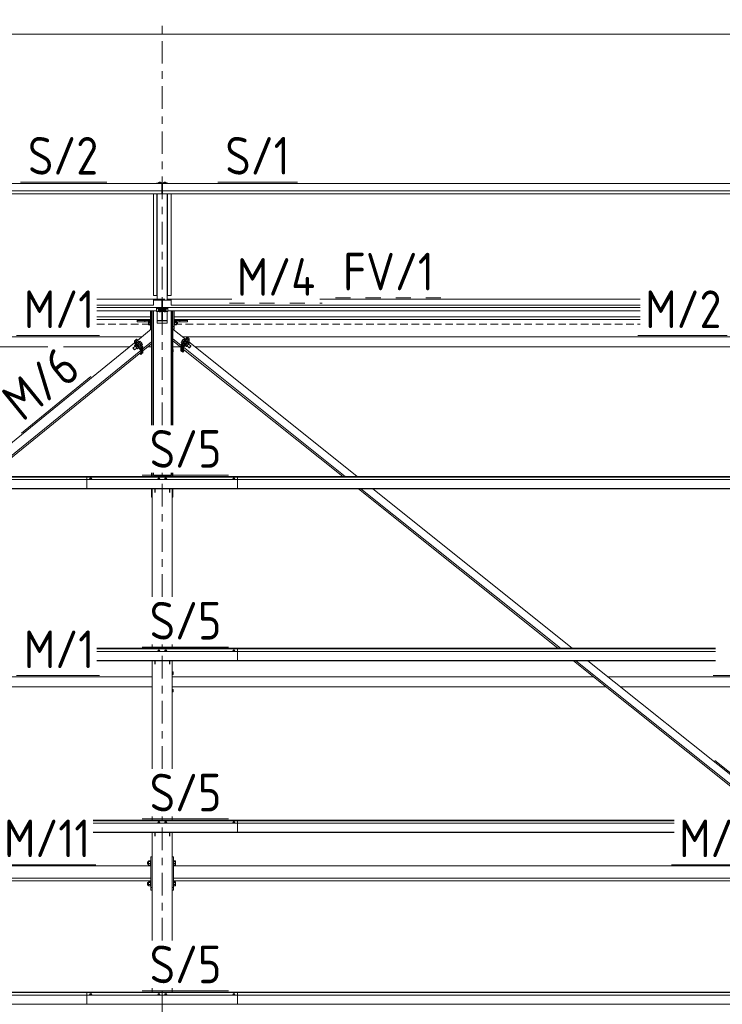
# Model space of a CAD drawing. Header units: millimetres. Extents: x -76 to 1111, y -178 to 661.
# Tile 38 of 91: x 20 to 76, y 533 to 611. Entities that reach past the tile are written whole.
import ezdxf

# ---------------------------------------------------------------- set-up
doc = ezdxf.new("R2010")
doc.units = ezdxf.units.MM
doc.header["$LTSCALE"] = 0.6
for name, pattern in [('VERDECKT2', [1.5, 1, -0.5]), ('XKITLINE00', [0]), ('XKITLINE02', [4, 2, -2]), ('XKITLINE03', [6, 3, -1, 1, -1])]:
    doc.linetypes.add(name, pattern=pattern)
for name, color, linetype, lineweight in [('Bolt', 7, 'Continuous', 0), ('Part', 2, 'Continuous', 0), ('PartMark', 3, 'Continuous', 0), ('S-GRID', 1, 'Continuous', 0), ('Z-DIMENSIONS', 1, 'Continuous', 0)]:
    doc.layers.add(name, color=color, linetype=linetype, lineweight=lineweight)
doc.styles.add('ISOCPEUR', font='ISOCPEUR.TTF')

msp = doc.modelspace()

# ---------------------------------------------------------------- linework, layer by layer
at = {"layer": 'Bolt', "color": 3, "linetype": 'XKITLINE00', "lineweight": 0}
for p, q in [((31.211, 598.34), (31.159, 598.321)), ((31.159, 598.276), (31.159, 598.321)), ((31.211, 598.276), (31.211, 598.34)), ((31.315, 598.34), (31.211, 598.34)), ((31.315, 598.276), (31.315, 598.34)), ((31.367, 598.321), (31.315, 598.34)), ((31.367, 598.276), (31.367, 598.321)), ((31.611, 598.34), (31.559, 598.321)), ((31.559, 598.276), (31.559, 598.321)), ((31.611, 598.276), (31.611, 598.34)), ((31.715, 598.34), (31.611, 598.34)), ((31.715, 598.276), (31.715, 598.34)), ((31.767, 598.321), (31.715, 598.34)), ((31.767, 598.276), (31.767, 598.321)), ((31.159, 588.237), (31.143, 588.225)), ((31.143, 588.201), (31.143, 588.225)), ((31.143, 588.201), (31.159, 588.213)), ((31.159, 588.188), (31.143, 588.201)), ((31.143, 588.121), (31.159, 588.133)), ((31.143, 588.097), (31.143, 588.121)), ((31.143, 588.097), (31.159, 588.109)), ((31.159, 588.084), (31.143, 588.097)), ((31.203, 588.247), (31.159, 588.237)), ((31.159, 588.213), (31.203, 588.222)), ((31.211, 588.219), (31.159, 588.201)), ((31.159, 588.201), (31.159, 588.127)), ((31.159, 588.127), (31.211, 588.146)), ((31.211, 588.108), (31.159, 588.127)), ((31.159, 588.109), (31.191, 588.116)), ((31.202, 588.112), (31.159, 588.097)), ((31.159, 588.097), (31.159, 588.023)), ((31.159, 588.023), (31.211, 588.042)), ((31.211, 588.004), (31.159, 588.023)), ((31.263, 588.25), (31.203, 588.247)), ((31.203, 588.222), (31.263, 588.225)), ((31.315, 588.219), (31.211, 588.219)), ((31.211, 588.219), (31.211, 588.146)), ((31.211, 588.146), (31.315, 588.146)), ((31.315, 588.108), (31.211, 588.108)), ((31.211, 588.042), (31.211, 588.108)), ((31.211, 588.042), (31.315, 588.042)), ((31.315, 588.004), (31.211, 588.004)), ((31.323, 588.247), (31.263, 588.25)), ((31.263, 588.225), (31.323, 588.222)), ((31.367, 588.201), (31.315, 588.219)), ((31.315, 588.219), (31.315, 588.146)), ((31.315, 588.146), (31.367, 588.127)), ((31.367, 588.127), (31.315, 588.108)), ((31.315, 588.042), (31.315, 588.108)), ((31.315, 588.042), (31.367, 588.023)), ((31.367, 588.023), (31.315, 588.004)), ((31.367, 588.237), (31.323, 588.247)), ((31.323, 588.222), (31.367, 588.213)), ((31.325, 588.112), (31.367, 588.097)), ((31.335, 588.116), (31.367, 588.109)), ((31.383, 588.225), (31.367, 588.237)), ((31.367, 588.213), (31.383, 588.201)), ((31.367, 588.188), (31.383, 588.201)), ((31.367, 588.201), (31.367, 588.127)), ((31.367, 588.133), (31.383, 588.121)), ((31.367, 588.109), (31.383, 588.097)), ((31.367, 588.084), (31.383, 588.097)), ((31.367, 588.097), (31.367, 588.023)), ((31.383, 588.201), (31.383, 588.225)), ((31.383, 588.097), (31.383, 588.121)), ((31.559, 588.237), (31.543, 588.225)), ((31.543, 588.201), (31.543, 588.225)), ((31.543, 588.201), (31.559, 588.213)), ((31.559, 588.188), (31.543, 588.201)), ((31.543, 588.121), (31.559, 588.133)), ((31.543, 588.097), (31.543, 588.121)), ((31.543, 588.097), (31.559, 588.109)), ((31.559, 588.084), (31.543, 588.097)), ((31.603, 588.247), (31.559, 588.237)), ((31.559, 588.213), (31.603, 588.222)), ((31.611, 588.219), (31.559, 588.201)), ((31.559, 588.201), (31.559, 588.127)), ((31.559, 588.127), (31.611, 588.146)), ((31.611, 588.108), (31.559, 588.127)), ((31.559, 588.109), (31.591, 588.116)), ((31.602, 588.112), (31.559, 588.097)), ((31.559, 588.097), (31.559, 588.023)), ((31.559, 588.023), (31.611, 588.042)), ((31.611, 588.004), (31.559, 588.023)), ((31.663, 588.25), (31.603, 588.247)), ((31.603, 588.222), (31.663, 588.225)), ((31.715, 588.219), (31.611, 588.219)), ((31.611, 588.219), (31.611, 588.146)), ((31.611, 588.146), (31.715, 588.146)), ((31.715, 588.108), (31.611, 588.108)), ((31.611, 588.042), (31.611, 588.108)), ((31.611, 588.042), (31.715, 588.042)), ((31.715, 588.004), (31.611, 588.004)), ((31.723, 588.247), (31.663, 588.25)), ((31.663, 588.225), (31.723, 588.222)), ((31.767, 588.201), (31.715, 588.219)), ((31.715, 588.219), (31.715, 588.146)), ((31.715, 588.146), (31.767, 588.127)), ((31.767, 588.127), (31.715, 588.108)), ((31.715, 588.042), (31.715, 588.108)), ((31.715, 588.042), (31.767, 588.023)), ((31.767, 588.023), (31.715, 588.004)), ((31.767, 588.237), (31.723, 588.247)), ((31.723, 588.222), (31.767, 588.213)), ((31.725, 588.112), (31.767, 588.097)), ((31.735, 588.116), (31.767, 588.109)), ((31.783, 588.225), (31.767, 588.237)), ((31.767, 588.213), (31.783, 588.201)), ((31.767, 588.188), (31.783, 588.201)), ((31.767, 588.201), (31.767, 588.127)), ((31.767, 588.133), (31.783, 588.121)), ((31.767, 588.109), (31.783, 588.097)), ((31.767, 588.084), (31.783, 588.097)), ((31.767, 588.097), (31.767, 588.023)), ((31.783, 588.201), (31.783, 588.225)), ((31.783, 588.097), (31.783, 588.121)), ((30.358, 587.291), (30.483, 587.291)), ((30.358, 586.962), (30.358, 587.291)), ((30.358, 587.162), (30.483, 587.162)), ((30.358, 586.998), (30.483, 586.998)), ((30.483, 586.962), (30.358, 586.962)), ((30.483, 587.307), (30.483, 587.302)), ((30.483, 587.307), (30.513, 587.307)), ((30.483, 587.302), (30.483, 586.945)), ((30.483, 586.945), (30.513, 586.945)), ((32.413, 587.307), (32.443, 587.307)), ((32.413, 586.945), (32.443, 586.945)), ((32.443, 587.307), (32.443, 586.945)), ((32.603, 587.291), (32.443, 587.291)), ((32.443, 587.162), (32.603, 587.162)), ((32.443, 586.998), (32.603, 586.998)), ((32.443, 586.962), (32.603, 586.962)), ((32.603, 586.962), (32.603, 587.291)), ((32.603, 587.224), (32.683, 587.224)), ((32.603, 587.029), (32.683, 587.029)), ((32.683, 587.224), (32.683, 587.029)), ((29.255, 585.325), (29.378, 585.425)), ((29.31, 585.291), (29.433, 585.391)), ((29.37, 585.434), (29.393, 585.453)), ((29.375, 585.423), (29.37, 585.434)), ((29.37, 585.434), (29.386, 585.434)), ((29.433, 585.391), (29.378, 585.425)), ((29.386, 585.434), (29.429, 585.398)), ((29.409, 585.453), (29.393, 585.453)), ((29.452, 585.416), (29.409, 585.453)), ((29.429, 585.398), (29.489, 585.333)), ((29.544, 585.261), (29.433, 585.391)), ((29.512, 585.352), (29.452, 585.416)), ((29.571, 585.277), (29.512, 585.352)), ((29.597, 585.603), (29.674, 585.666)), ((29.636, 585.556), (29.729, 585.632)), ((29.729, 585.632), (29.674, 585.666)), ((29.689, 585.496), (29.675, 585.511)), ((29.703, 585.478), (29.689, 585.496)), ((29.84, 585.501), (29.729, 585.632)), ((29.747, 585.426), (29.84, 585.501)), ((29.818, 585.342), (29.895, 585.405)), ((29.895, 585.405), (29.84, 585.501)), ((33.025, 585.67), (32.97, 585.574)), ((32.97, 585.574), (33.049, 585.511)), ((33.135, 585.801), (33.025, 585.67)), ((33.025, 585.67), (33.119, 585.595)), ((33.19, 585.836), (33.135, 585.801)), ((33.135, 585.801), (33.229, 585.726)), ((33.177, 585.666), (33.158, 585.641)), ((33.196, 585.687), (33.177, 585.666)), ((33.19, 585.836), (33.268, 585.773)), ((33.253, 585.383), (33.238, 585.345)), ((33.296, 585.448), (33.253, 585.383)), ((33.261, 585.326), (33.277, 585.364)), ((33.323, 585.432), (33.268, 585.335)), ((33.277, 585.364), (33.32, 585.43)), ((33.355, 585.523), (33.296, 585.448)), ((33.32, 585.43), (33.378, 585.505)), ((33.433, 585.563), (33.323, 585.432)), ((33.447, 585.333), (33.323, 585.432)), ((33.413, 585.588), (33.355, 585.523)), ((33.378, 585.505), (33.437, 585.57)), ((33.456, 585.625), (33.413, 585.588)), ((33.488, 585.598), (33.433, 585.563)), ((33.557, 585.464), (33.433, 585.563)), ((33.437, 585.57), (33.479, 585.607)), ((33.447, 585.333), (33.557, 585.464)), ((33.472, 585.625), (33.456, 585.625)), ((33.472, 585.625), (33.495, 585.606)), ((33.479, 585.607), (33.495, 585.606)), ((33.488, 585.598), (33.612, 585.498)), ((33.495, 585.606), (33.491, 585.595)), ((33.612, 585.498), (33.557, 585.464)), ((33.565, 585.443), (33.743, 585.301)), ((33.576, 585.435), (33.612, 585.498)), ((29.125, 585.126), (29.302, 585.27)), ((29.133, 585.106), (29.125, 585.126)), ((29.125, 585.126), (29.133, 585.126)), ((29.133, 585.126), (29.157, 585.107)), ((29.157, 585.071), (29.133, 585.106)), ((29.157, 585.107), (29.189, 585.072)), ((29.189, 585.03), (29.157, 585.071)), ((29.189, 585.072), (29.22, 585.031)), ((29.22, 584.995), (29.189, 585.03)), ((29.22, 585.031), (29.244, 584.996)), ((29.244, 584.975), (29.22, 584.995)), ((29.244, 584.996), (29.252, 584.976)), ((29.252, 584.976), (29.244, 584.975)), ((29.252, 584.976), (29.429, 585.119)), ((29.291, 585.262), (29.255, 585.325)), ((29.255, 585.325), (29.31, 585.291)), ((29.31, 585.291), (29.421, 585.161)), ((29.414, 585.107), (29.421, 585.098)), ((29.421, 585.161), (29.544, 585.261)), ((29.476, 585.064), (29.421, 585.161)), ((29.421, 585.098), (29.476, 585.064)), ((29.476, 585.064), (29.599, 585.164)), ((29.489, 585.333), (29.548, 585.258)), ((29.599, 585.164), (29.544, 585.261)), ((29.548, 585.258), (29.591, 585.193)), ((29.614, 585.212), (29.571, 585.277)), ((29.591, 585.155), (29.589, 585.156)), ((29.591, 585.193), (29.607, 585.155)), ((29.607, 585.155), (29.591, 585.155)), ((29.607, 585.155), (29.63, 585.174)), ((29.63, 585.174), (29.614, 585.212)), ((32.333, 585.018), (32.313, 585.018)), ((32.313, 584.818), (32.333, 584.818)), ((32.333, 584.818), (32.333, 585.018)), ((33.238, 585.345), (33.261, 585.326)), ((33.277, 585.326), (33.261, 585.326)), ((33.268, 585.335), (33.392, 585.236)), ((33.277, 585.326), (33.278, 585.327)), ((33.392, 585.236), (33.447, 585.333)), ((33.392, 585.236), (33.447, 585.271)), ((33.439, 585.292), (33.617, 585.149)), ((33.447, 585.271), (33.454, 585.279)), ((33.617, 585.149), (33.625, 585.17)), ((33.625, 585.149), (33.617, 585.149)), ((33.625, 585.17), (33.648, 585.205)), ((33.648, 585.169), (33.625, 585.149)), ((33.648, 585.205), (33.68, 585.246)), ((33.68, 585.204), (33.648, 585.169)), ((33.68, 585.246), (33.712, 585.281)), ((33.712, 585.245), (33.68, 585.204)), ((33.712, 585.281), (33.735, 585.301)), ((33.735, 585.28), (33.712, 585.245)), ((33.735, 585.301), (33.743, 585.301)), ((33.743, 585.301), (33.735, 585.28)), ((25.708, 574.685), (25.654, 574.665)), ((25.654, 574.665), (25.654, 574.647)), ((25.711, 574.75), (25.703, 574.744)), ((25.703, 574.744), (25.703, 574.683)), ((25.818, 574.685), (25.708, 574.685)), ((25.708, 574.685), (25.708, 574.647)), ((25.733, 574.754), (25.711, 574.75)), ((25.763, 574.756), (25.733, 574.754)), ((25.793, 574.754), (25.763, 574.756)), ((25.815, 574.75), (25.793, 574.754)), ((25.823, 574.744), (25.815, 574.75)), ((25.873, 574.665), (25.818, 574.685)), ((25.818, 574.685), (25.818, 574.647)), ((25.823, 574.683), (25.823, 574.744)), ((25.873, 574.647), (25.873, 574.665)), ((31.133, 574.685), (31.079, 574.665)), ((31.079, 574.665), (31.079, 574.647)), ((31.136, 574.75), (31.128, 574.744)), ((31.128, 574.683), (31.128, 574.744)), ((31.243, 574.685), (31.133, 574.685)), ((31.133, 574.685), (31.133, 574.647)), ((31.158, 574.754), (31.136, 574.75)), ((31.188, 574.756), (31.158, 574.754)), ((31.218, 574.754), (31.188, 574.756)), ((31.24, 574.75), (31.218, 574.754)), ((31.248, 574.744), (31.24, 574.75)), ((31.298, 574.665), (31.243, 574.685)), ((31.243, 574.685), (31.243, 574.647)), ((31.248, 574.683), (31.248, 574.744)), ((31.298, 574.647), (31.298, 574.665)), ((31.683, 574.685), (31.629, 574.665)), ((31.629, 574.665), (31.629, 574.647)), ((31.686, 574.75), (31.678, 574.744)), ((31.678, 574.683), (31.678, 574.744)), ((31.793, 574.685), (31.683, 574.685)), ((31.683, 574.685), (31.683, 574.647)), ((31.708, 574.754), (31.686, 574.75)), ((31.738, 574.756), (31.708, 574.754)), ((31.768, 574.754), (31.738, 574.756)), ((31.79, 574.75), (31.768, 574.754)), ((31.798, 574.744), (31.79, 574.75)), ((31.848, 574.665), (31.793, 574.685)), ((31.793, 574.685), (31.793, 574.647)), ((31.798, 574.683), (31.798, 574.744)), ((31.848, 574.647), (31.848, 574.665)), ((37.108, 574.685), (37.054, 574.665)), ((37.054, 574.665), (37.054, 574.647)), ((37.111, 574.75), (37.103, 574.744)), ((37.103, 574.744), (37.103, 574.683)), ((37.218, 574.685), (37.108, 574.685)), ((37.108, 574.685), (37.108, 574.647)), ((37.133, 574.754), (37.111, 574.75)), ((37.163, 574.756), (37.133, 574.754)), ((37.193, 574.754), (37.163, 574.756)), ((37.215, 574.75), (37.193, 574.754)), ((37.223, 574.744), (37.215, 574.75)), ((37.273, 574.665), (37.218, 574.685)), ((37.218, 574.685), (37.218, 574.647)), ((37.223, 574.683), (37.223, 574.744)), ((37.273, 574.647), (37.273, 574.665)), ((31.136, 561.056), (31.128, 561.049)), ((31.128, 560.989), (31.128, 561.049)), ((31.158, 561.06), (31.136, 561.056)), ((31.188, 561.062), (31.158, 561.06)), ((31.218, 561.06), (31.188, 561.062)), ((31.24, 561.056), (31.218, 561.06)), ((31.248, 561.049), (31.24, 561.056)), ((31.248, 560.989), (31.248, 561.049)), ((31.686, 561.056), (31.678, 561.049)), ((31.678, 560.989), (31.678, 561.049)), ((31.708, 561.06), (31.686, 561.056)), ((31.738, 561.062), (31.708, 561.06)), ((31.768, 561.06), (31.738, 561.062)), ((31.79, 561.056), (31.768, 561.06)), ((31.798, 561.049), (31.79, 561.056)), ((31.798, 560.989), (31.798, 561.049)), ((37.111, 561.056), (37.103, 561.049)), ((37.103, 561.049), (37.103, 560.989)), ((37.133, 561.06), (37.111, 561.056)), ((37.163, 561.062), (37.133, 561.06)), ((37.193, 561.06), (37.163, 561.062)), ((37.215, 561.056), (37.193, 561.06)), ((37.223, 561.049), (37.215, 561.056)), ((37.223, 560.989), (37.223, 561.049)), ((31.133, 560.991), (31.079, 560.971)), ((31.079, 560.971), (31.079, 560.953)), ((31.243, 560.991), (31.133, 560.991)), ((31.133, 560.991), (31.133, 560.953)), ((31.298, 560.971), (31.243, 560.991)), ((31.243, 560.991), (31.243, 560.953)), ((31.298, 560.953), (31.298, 560.971)), ((31.683, 560.991), (31.629, 560.971)), ((31.629, 560.971), (31.629, 560.953)), ((31.793, 560.991), (31.683, 560.991)), ((31.683, 560.991), (31.683, 560.953)), ((31.848, 560.971), (31.793, 560.991)), ((31.793, 560.991), (31.793, 560.953)), ((31.848, 560.953), (31.848, 560.971)), ((37.108, 560.991), (37.054, 560.971)), ((37.054, 560.971), (37.054, 560.953)), ((37.218, 560.991), (37.108, 560.991)), ((37.108, 560.991), (37.108, 560.953)), ((37.273, 560.971), (37.218, 560.991)), ((37.218, 560.991), (37.218, 560.953)), ((37.273, 560.953), (37.273, 560.971)), ((32.263, 559.318), (32.333, 559.318)), ((32.263, 559.118), (32.333, 559.118)), ((32.333, 559.318), (32.333, 559.118)), ((32.263, 557.918), (32.333, 557.918)), ((32.333, 557.918), (32.333, 557.718)), ((32.263, 557.718), (32.333, 557.718)), ((31.133, 547.297), (31.079, 547.277)), ((31.079, 547.277), (31.079, 547.259)), ((31.136, 547.362), (31.128, 547.355)), ((31.128, 547.295), (31.128, 547.355)), ((31.243, 547.297), (31.133, 547.297)), ((31.133, 547.297), (31.133, 547.259)), ((31.158, 547.366), (31.136, 547.362)), ((31.188, 547.368), (31.158, 547.366)), ((31.218, 547.366), (31.188, 547.368)), ((31.24, 547.362), (31.218, 547.366)), ((31.248, 547.355), (31.24, 547.362)), ((31.298, 547.277), (31.243, 547.297)), ((31.243, 547.297), (31.243, 547.259)), ((31.248, 547.295), (31.248, 547.355)), ((31.298, 547.259), (31.298, 547.277)), ((31.683, 547.297), (31.629, 547.277)), ((31.629, 547.277), (31.629, 547.259)), ((31.686, 547.362), (31.678, 547.355)), ((31.678, 547.295), (31.678, 547.355)), ((31.793, 547.297), (31.683, 547.297)), ((31.683, 547.297), (31.683, 547.259)), ((31.708, 547.366), (31.686, 547.362)), ((31.738, 547.368), (31.708, 547.366)), ((31.768, 547.366), (31.738, 547.368)), ((31.79, 547.362), (31.768, 547.366)), ((31.798, 547.355), (31.79, 547.362)), ((31.848, 547.277), (31.793, 547.297)), ((31.793, 547.297), (31.793, 547.259)), ((31.798, 547.295), (31.798, 547.355)), ((31.848, 547.259), (31.848, 547.277)), ((37.108, 547.297), (37.054, 547.277)), ((37.054, 547.277), (37.054, 547.259)), ((37.111, 547.362), (37.103, 547.355)), ((37.103, 547.355), (37.103, 547.295)), ((37.218, 547.297), (37.108, 547.297)), ((37.108, 547.297), (37.108, 547.259)), ((37.133, 547.366), (37.111, 547.362)), ((37.163, 547.368), (37.133, 547.366)), ((37.193, 547.366), (37.163, 547.368)), ((37.215, 547.362), (37.193, 547.366)), ((37.223, 547.355), (37.215, 547.362)), ((37.273, 547.277), (37.218, 547.297)), ((37.218, 547.297), (37.218, 547.259)), ((37.223, 547.295), (37.223, 547.355)), ((37.273, 547.259), (37.273, 547.277)), ((30.294, 544.19), (30.294, 544.187)), ((30.294, 544.19), (30.374, 544.19)), ((30.294, 544.187), (30.294, 543.994)), ((30.294, 543.994), (30.374, 543.994)), ((30.374, 544.261), (30.374, 543.922)), ((30.374, 544.261), (30.534, 544.261)), ((30.374, 544.208), (30.534, 544.208)), ((30.374, 544.038), (30.534, 544.038)), ((30.374, 543.922), (30.534, 543.922)), ((30.534, 544.273), (30.534, 544.268)), ((30.534, 544.273), (30.564, 544.273)), ((30.534, 544.268), (30.534, 543.911)), ((30.534, 543.911), (30.564, 543.911)), ((32.263, 544.19), (32.264, 544.19)), ((32.263, 543.994), (32.264, 543.994)), ((32.364, 544.273), (32.394, 544.273)), ((32.364, 543.911), (32.394, 543.911)), ((32.394, 544.273), (32.394, 543.911)), ((32.394, 544.261), (32.519, 544.261)), ((32.394, 544.208), (32.519, 544.208)), ((32.394, 544.038), (32.519, 544.038)), ((32.394, 543.922), (32.519, 543.922)), ((32.519, 544.261), (32.519, 543.922)), ((30.294, 542.527), (30.294, 542.524)), ((30.294, 542.527), (30.374, 542.527)), ((30.294, 542.524), (30.294, 542.331)), ((30.294, 542.331), (30.374, 542.331)), ((30.374, 542.598), (30.374, 542.26)), ((30.374, 542.598), (30.534, 542.598)), ((30.374, 542.545), (30.534, 542.545)), ((30.374, 542.376), (30.534, 542.376)), ((30.374, 542.26), (30.534, 542.26)), ((30.534, 542.61), (30.534, 542.605)), ((30.534, 542.61), (30.564, 542.61)), ((30.534, 542.605), (30.534, 542.248)), ((30.534, 542.248), (30.564, 542.248)), ((32.263, 542.527), (32.264, 542.527)), ((32.263, 542.331), (32.264, 542.331)), ((32.364, 542.61), (32.394, 542.61)), ((32.364, 542.248), (32.394, 542.248)), ((32.394, 542.61), (32.394, 542.248)), ((32.394, 542.598), (32.519, 542.598)), ((32.394, 542.545), (32.519, 542.545)), ((32.394, 542.376), (32.519, 542.376)), ((32.394, 542.26), (32.519, 542.26)), ((32.519, 542.598), (32.519, 542.26)), ((25.708, 533.603), (25.654, 533.583)), ((25.654, 533.583), (25.654, 533.565)), ((25.711, 533.667), (25.703, 533.661)), ((25.703, 533.661), (25.703, 533.601)), ((25.818, 533.603), (25.708, 533.603)), ((25.708, 533.603), (25.708, 533.565)), ((25.733, 533.672), (25.711, 533.667)), ((25.763, 533.674), (25.733, 533.672)), ((25.793, 533.672), (25.763, 533.674)), ((25.815, 533.667), (25.793, 533.672)), ((25.823, 533.661), (25.815, 533.667)), ((25.873, 533.583), (25.818, 533.603)), ((25.818, 533.603), (25.818, 533.565)), ((25.823, 533.601), (25.823, 533.661)), ((25.873, 533.565), (25.873, 533.583)), ((31.133, 533.603), (31.079, 533.583)), ((31.079, 533.583), (31.079, 533.565)), ((31.136, 533.667), (31.128, 533.661)), ((31.128, 533.601), (31.128, 533.661)), ((31.243, 533.603), (31.133, 533.603)), ((31.133, 533.603), (31.133, 533.565)), ((31.158, 533.672), (31.136, 533.667)), ((31.188, 533.674), (31.158, 533.672)), ((31.218, 533.672), (31.188, 533.674)), ((31.24, 533.667), (31.218, 533.672)), ((31.248, 533.661), (31.24, 533.667)), ((31.298, 533.583), (31.243, 533.603)), ((31.243, 533.603), (31.243, 533.565)), ((31.248, 533.601), (31.248, 533.661)), ((31.298, 533.565), (31.298, 533.583)), ((31.683, 533.603), (31.629, 533.583)), ((31.629, 533.583), (31.629, 533.565)), ((31.686, 533.667), (31.678, 533.661)), ((31.678, 533.601), (31.678, 533.661)), ((31.793, 533.603), (31.683, 533.603)), ((31.683, 533.603), (31.683, 533.565)), ((31.708, 533.672), (31.686, 533.667)), ((31.738, 533.674), (31.708, 533.672)), ((31.768, 533.672), (31.738, 533.674)), ((31.79, 533.667), (31.768, 533.672)), ((31.798, 533.661), (31.79, 533.667)), ((31.848, 533.583), (31.793, 533.603)), ((31.793, 533.603), (31.793, 533.565)), ((31.798, 533.601), (31.798, 533.661)), ((31.848, 533.565), (31.848, 533.583)), ((37.108, 533.603), (37.054, 533.583)), ((37.054, 533.583), (37.054, 533.565)), ((37.111, 533.667), (37.103, 533.661)), ((37.103, 533.661), (37.103, 533.601)), ((37.218, 533.603), (37.108, 533.603)), ((37.108, 533.603), (37.108, 533.565)), ((37.133, 533.672), (37.111, 533.667)), ((37.163, 533.674), (37.133, 533.672)), ((37.193, 533.672), (37.163, 533.674)), ((37.215, 533.667), (37.193, 533.672)), ((37.223, 533.661), (37.215, 533.667)), ((37.273, 533.583), (37.218, 533.603)), ((37.218, 533.603), (37.218, 533.565)), ((37.223, 533.601), (37.223, 533.661)), ((37.273, 533.565), (37.273, 533.583))]:
    msp.add_line(p, q, dxfattribs=at)
at = {"layer": 'Part', "color": 2, "linetype": 'XKITLINE00', "lineweight": 0}
for p, q in [((-26.267, 598.245), (31.438, 598.245)), ((31.013, 598.245), (31.013, 598.276)), ((31.013, 598.276), (31.913, 598.276)), ((31.438, 597.658), (31.438, 598.245)), ((31.438, 598.227), (31.488, 598.227)), ((31.438, 597.998), (31.488, 597.998)), ((31.488, 598.245), (31.488, 597.658)), ((31.488, 598.245), (87.438, 598.245)), ((31.913, 598.276), (31.913, 598.245)), ((-26.267, 597.658), (31.438, 597.658)), ((-26.267, 597.652), (31.438, 597.652)), ((-26.267, 597.415), (31.438, 597.415)), ((-26.267, 597.408), (31.063, 597.408)), ((30.763, 589.318), (30.763, 597.408)), ((31.033, 589.318), (31.033, 597.408)), ((31.063, 588.931), (31.063, 597.409)), ((31.438, 597.652), (31.438, 597.658)), ((31.438, 597.415), (31.438, 597.652)), ((31.438, 597.409), (31.438, 597.415)), ((31.488, 597.658), (31.488, 597.652)), ((31.488, 597.658), (87.438, 597.658)), ((31.488, 597.652), (31.488, 597.415)), ((31.488, 597.652), (87.438, 597.652)), ((31.488, 597.409), (31.488, 597.415)), ((31.488, 597.415), (87.438, 597.415)), ((31.863, 588.931), (31.863, 597.409)), ((31.863, 597.408), (87.063, 597.408)), ((31.893, 589.318), (31.893, 597.408)), ((32.163, 597.408), (32.163, 589.318)), ((31.063, 589.318), (30.763, 589.318)), ((32.163, 589.318), (31.863, 589.318)), ((26.263, 589.018), (30.763, 589.018)), ((30.763, 588.535), (26.263, 588.535)), ((30.763, 589.018), (30.763, 588.529)), ((30.763, 588.931), (31.438, 588.931)), ((31.438, 588.931), (31.438, 588.334)), ((31.488, 588.931), (32.163, 588.931)), ((31.488, 588.334), (31.488, 588.931)), ((32.163, 588.529), (32.163, 589.018)), ((32.163, 589.018), (37.013, 589.018)), ((69.534, 588.535), (32.163, 588.535)), ((44.001, 589.018), (69.534, 589.018)), ((26.263, 588.344), (31.438, 588.344)), ((26.263, 588.094), (31.013, 588.094)), ((30.513, 588.094), (30.513, 587.615)), ((30.513, 586.631), (30.513, 588.094)), ((30.613, 578.988), (30.613, 588.094)), ((30.663, 578.988), (30.663, 588.094)), ((30.763, 588.094), (30.763, 578.988)), ((31.013, 588.334), (31.013, 588.048)), ((31.013, 588.287), (31.913, 588.287)), ((31.013, 588.048), (31.438, 588.048)), ((31.063, 587.331), (31.063, 588.048)), ((31.488, 588.336), (31.438, 588.336)), ((31.488, 588.287), (31.438, 588.287)), ((31.438, 587.331), (31.438, 588.287)), ((31.438, 587.994), (31.488, 587.994)), ((31.488, 588.344), (69.534, 588.344)), ((31.488, 587.331), (31.488, 588.287)), ((31.488, 588.048), (31.913, 588.048)), ((31.863, 587.331), (31.863, 588.048)), ((31.913, 588.334), (31.913, 588.048)), ((31.913, 588.094), (69.534, 588.094)), ((32.163, 588.094), (32.163, 578.988)), ((32.263, 578.988), (32.263, 588.094)), ((32.313, 588.094), (32.313, 578.988)), ((32.413, 587.615), (32.413, 588.094)), ((32.413, 588.094), (32.413, 586.631)), ((30.513, 587.615), (26.263, 587.615)), ((26.263, 587.407), (30.513, 587.407)), ((29.463, 587.318), (29.463, 587.407)), ((29.463, 587.218), (29.463, 587.318)), ((29.463, 587.318), (30.513, 587.318)), ((30.513, 587.218), (29.463, 587.218)), ((30.513, 587.218), (29.463, 587.218)), ((29.463, 587.218), (29.463, 587.218)), ((30.063, 587.218), (30.063, 587.318)), ((31.063, 587.331), (31.863, 587.331)), ((31.063, 587.115), (31.063, 587.331)), ((31.863, 587.331), (31.063, 587.331)), ((31.063, 587.282), (31.863, 587.282)), ((31.863, 587.115), (31.063, 587.115)), ((31.438, 587.393), (31.488, 587.393)), ((31.488, 587.331), (31.438, 587.331)), ((31.863, 587.331), (31.863, 587.115)), ((69.534, 587.615), (32.413, 587.615)), ((32.413, 587.407), (69.534, 587.407)), ((33.463, 587.318), (32.413, 587.318)), ((33.463, 587.218), (32.413, 587.218)), ((32.863, 587.218), (32.863, 587.318)), ((33.463, 587.218), (33.463, 587.407)), ((33.463, 587.318), (33.463, 587.218)), ((29.488, 585.73), (30.613, 586.645)), ((30.513, 586.839), (30.613, 586.839)), ((30.597, 586.631), (30.513, 586.631)), ((32.313, 586.839), (32.413, 586.839)), ((32.313, 586.631), (32.413, 586.631)), ((32.313, 586.624), (33.312, 585.826)), ((-22.687, 586.018), (29.842, 586.018)), ((16.146, 574.888), (29.256, 585.542)), ((29.333, 585.76), (29.256, 585.698)), ((29.256, 585.698), (29.767, 585.096)), ((29.256, 585.698), (29.256, 585.542)), ((29.767, 584.94), (29.256, 585.542)), ((29.333, 585.76), (29.41, 585.823)), ((29.333, 585.76), (29.844, 585.158)), ((29.333, 585.76), (29.844, 585.158)), ((29.41, 585.823), (29.921, 585.221)), ((29.921, 585.065), (30.613, 585.627)), ((30.613, 585.461), (29.921, 584.898)), ((32.313, 585.866), (32.947, 585.359)), ((32.313, 585.7), (32.947, 585.193)), ((33.453, 585.995), (32.947, 585.389)), ((32.947, 585.389), (33.024, 585.327)), ((32.947, 584.911), (32.947, 585.389)), ((33.531, 585.933), (33.024, 585.327)), ((33.024, 585.327), (33.531, 585.933)), ((33.071, 586.018), (86.613, 586.018)), ((33.102, 585.265), (33.608, 585.871)), ((33.165, 585.185), (33.545, 585.639)), ((33.531, 585.933), (33.453, 585.995)), ((33.608, 585.871), (33.531, 585.933)), ((33.545, 585.639), (46.992, 574.888)), ((33.608, 585.589), (33.608, 585.871)), ((-22.687, 585.218), (22.357, 585.218)), ((17.398, 574.888), (29.767, 584.94)), ((17.603, 574.888), (29.767, 584.773)), ((23.592, 585.218), (28.858, 585.218)), ((29.689, 584.71), (29.767, 584.617)), ((29.767, 585.096), (29.844, 585.158)), ((29.767, 584.617), (29.767, 585.096)), ((29.767, 584.773), (29.767, 584.94)), ((29.767, 584.617), (29.844, 584.68)), ((29.844, 585.158), (29.921, 585.221)), ((29.844, 584.68), (29.844, 585.158)), ((29.844, 585.158), (29.844, 584.68)), ((29.844, 584.68), (29.921, 584.742)), ((29.921, 585.221), (29.921, 584.742)), ((29.921, 584.898), (29.921, 585.065)), ((30.314, 585.218), (30.613, 585.218)), ((32.313, 585.218), (32.916, 585.218)), ((33.024, 584.849), (32.947, 584.911)), ((33.024, 585.327), (33.102, 585.265)), ((33.024, 584.849), (33.024, 585.327)), ((33.024, 585.327), (33.024, 584.849)), ((33.024, 584.849), (33.102, 584.787)), ((33.102, 585.265), (33.102, 584.787)), ((33.102, 584.787), (33.243, 584.956)), ((33.165, 585.019), (33.165, 585.185)), ((33.165, 585.185), (46.044, 574.888)), ((33.165, 585.019), (45.836, 574.888)), ((34.072, 585.218), (86.613, 585.218)), ((30.613, 574.888), (30.613, 575.188)), ((30.663, 574.888), (30.663, 575.188)), ((30.763, 575.188), (30.763, 574.958)), ((32.163, 575.188), (32.163, 574.958)), ((32.263, 574.888), (32.263, 575.188)), ((32.313, 575.188), (32.313, 574.888)), ((-26.267, 574.888), (37.463, 574.888)), ((-26.267, 574.869), (37.463, 574.869)), ((-26.267, 574.842), (37.463, 574.842)), ((-26.267, 574.647), (37.463, 574.647)), ((25.463, 574.888), (25.463, 573.892)), ((25.463, 574.888), (93.463, 574.888)), ((25.463, 574.869), (93.463, 574.869)), ((25.463, 574.842), (93.463, 574.842)), ((25.463, 574.647), (93.463, 574.647)), ((30.763, 574.968), (32.163, 574.968)), ((32.163, 574.958), (30.763, 574.958)), ((37.463, 573.892), (37.463, 574.888)), ((-26.267, 573.923), (37.463, 573.923)), ((-26.267, 573.892), (37.463, 573.892)), ((25.463, 573.923), (93.463, 573.923)), ((25.463, 573.892), (93.463, 573.892)), ((30.613, 573.892), (30.613, 573.247)), ((30.663, 565.294), (30.663, 573.892)), ((30.863, 573.625), (30.863, 573.892)), ((30.893, 573.625), (30.893, 573.892)), ((32.033, 573.625), (32.033, 573.892)), ((32.063, 573.625), (32.063, 573.892)), ((32.263, 565.294), (32.263, 573.892)), ((32.313, 573.892), (32.313, 573.247)), ((47.082, 573.892), (62.964, 561.194)), ((47.29, 573.892), (63.172, 561.194)), ((48.238, 573.892), (64.12, 561.194)), ((30.613, 573.538), (30.663, 573.538)), ((30.613, 573.247), (30.663, 573.247)), ((32.263, 573.538), (32.313, 573.538)), ((32.263, 573.247), (32.313, 573.247)), ((26.263, 561.194), (75.534, 561.194)), ((26.263, 561.194), (37.463, 561.194)), ((26.263, 561.175), (75.534, 561.175)), ((26.263, 561.175), (37.463, 561.175)), ((26.263, 561.148), (75.534, 561.148)), ((26.263, 561.148), (37.463, 561.148)), ((30.663, 561.194), (30.663, 561.494)), ((32.263, 561.194), (32.263, 561.494)), ((37.463, 560.198), (37.463, 561.194)), ((26.263, 560.953), (75.534, 560.953)), ((26.263, 560.953), (37.463, 560.953)), ((26.263, 560.229), (75.534, 560.229)), ((26.263, 560.229), (37.463, 560.229)), ((26.263, 560.198), (75.534, 560.198)), ((26.263, 560.198), (37.463, 560.198)), ((30.663, 551.6), (30.663, 560.198)), ((30.863, 559.931), (30.863, 560.198)), ((30.893, 559.931), (30.893, 560.198)), ((32.033, 559.931), (32.033, 560.198)), ((32.063, 559.931), (32.063, 560.198)), ((32.263, 551.6), (32.263, 560.198)), ((64.21, 560.198), (80.092, 547.5)), ((64.418, 560.198), (80.3, 547.5)), ((65.366, 560.198), (81.248, 547.5)), ((-2.05, 558.918), (30.663, 558.918)), ((32.263, 558.918), (65.811, 558.918)), ((66.967, 558.918), (86.663, 558.918)), ((-3.034, 558.118), (30.663, 558.118)), ((32.263, 558.118), (66.811, 558.118)), ((67.967, 558.118), (86.663, 558.118)), ((30.663, 547.5), (30.663, 547.8)), ((32.263, 547.5), (32.263, 547.8)), ((25.964, 547.5), (72.234, 547.5)), ((25.964, 547.5), (37.463, 547.5)), ((25.964, 547.481), (72.234, 547.481)), ((25.964, 547.481), (37.463, 547.481)), ((25.964, 547.454), (72.234, 547.454)), ((25.964, 547.454), (37.463, 547.454)), ((25.964, 547.259), (72.234, 547.259)), ((25.964, 547.259), (37.463, 547.259)), ((37.463, 546.504), (37.463, 547.5)), ((25.964, 546.535), (72.234, 546.535)), ((25.964, 546.535), (37.463, 546.535)), ((25.964, 546.504), (72.234, 546.504)), ((25.964, 546.504), (37.463, 546.504)), ((30.663, 537.906), (30.663, 546.504)), ((30.863, 546.237), (30.863, 546.504)), ((30.893, 546.237), (30.893, 546.504)), ((32.033, 546.237), (32.033, 546.504)), ((32.063, 546.237), (32.063, 546.504)), ((32.263, 537.906), (32.263, 546.504)), ((30.564, 544.587), (30.564, 541.934)), ((30.564, 544.587), (30.663, 544.587)), ((32.364, 544.587), (32.264, 544.587)), ((32.264, 544.587), (32.264, 541.934)), ((32.364, 541.934), (32.364, 544.587)), ((30.564, 543.853), (-22.636, 543.853)), ((30.564, 542.875), (30.564, 543.853)), ((32.364, 543.853), (86.564, 543.853)), ((32.364, 542.875), (32.364, 543.853)), ((-22.636, 542.875), (30.564, 542.875)), ((-20.661, 542.667), (30.564, 542.667)), ((32.364, 542.875), (86.564, 542.875)), ((32.364, 542.667), (86.564, 542.667)), ((30.564, 542.142), (30.663, 542.142)), ((30.564, 541.934), (30.663, 541.934)), ((32.264, 542.142), (32.364, 542.142)), ((32.264, 541.934), (32.364, 541.934)), ((-26.267, 533.806), (37.463, 533.806)), ((-26.267, 533.786), (37.463, 533.786)), ((-26.267, 533.759), (37.463, 533.759)), ((25.463, 533.806), (25.463, 532.81)), ((25.463, 533.806), (93.463, 533.806)), ((25.463, 533.786), (93.463, 533.786)), ((25.463, 533.759), (93.463, 533.759)), ((30.663, 533.806), (30.663, 534.106)), ((32.263, 533.806), (32.263, 534.106)), ((37.463, 532.81), (37.463, 533.806)), ((-26.267, 533.565), (37.463, 533.565)), ((-26.267, 532.841), (37.463, 532.841)), ((25.463, 533.565), (93.463, 533.565)), ((25.463, 532.841), (93.463, 532.841))]:
    msp.add_line(p, q, dxfattribs=at)
at = {"layer": 'Part', "color": 4, "linetype": 'VERDECKT2', "lineweight": 0}
for p, q in [((30.763, 589.018), (31.063, 589.018)), ((31.863, 589.018), (32.163, 589.018)), ((26.263, 587.018), (30.513, 587.018)), ((32.413, 587.018), (69.534, 587.018))]:
    msp.add_line(p, q, dxfattribs=at)
at = {"layer": 'PartMark', "color": 1, "linetype": 'XKITLINE00', "lineweight": 0}
for p, q in [((20.166, 598.345), (27.038, 598.345)), ((35.888, 598.345), (42.245, 598.345)), ((19.849, 586.118), (26.463, 586.118)), ((69.334, 586.118), (76.463, 586.118)), ((20.245, 578.348), (25.778, 582.844)), ((29.863, 574.988), (36.735, 574.988)), ((29.863, 561.294), (36.735, 561.294)), ((19.849, 559.018), (26.463, 559.018)), ((75.334, 559.018), (82.463, 559.018)), ((75.472, 552.246), (81.041, 547.794)), ((29.863, 547.6), (36.735, 547.6)), ((18.261, 543.953), (26.164, 543.953)), ((72.034, 543.953), (79.164, 543.953)), ((29.863, 533.906), (36.735, 533.906))]:
    msp.add_line(p, q, dxfattribs=at)
at = {"layer": 'PartMark', "color": 1, "linetype": 'XKITLINE02', "lineweight": 0}
for p, q in [((36.813, 588.693), (44.201, 588.693)), ((45.263, 589.118), (53.682, 589.118))]:
    msp.add_line(p, q, dxfattribs=at)
at = {"layer": 'S-GRID', "color": 1, "linetype": 'XKITLINE03', "lineweight": 0}
for p, q in [((31.463, 578.988), (31.463, 611.291)), ((26.263, 589.018), (37.013, 589.018)), ((44.001, 589.018), (69.534, 589.018)), ((31.463, 565.294), (31.463, 575.188)), ((31.463, 551.6), (31.463, 561.494)), ((31.463, 537.906), (31.463, 547.8)), ((31.463, 510.518), (31.463, 534.106))]:
    msp.add_line(p, q, dxfattribs=at)
at = {"layer": 'Z-DIMENSIONS', "color": 7, "linetype": 'XKITLINE00', "lineweight": 0}
msp.add_line((-23.537, 610.144), (646.463, 610.144), dxfattribs=at)

# ---------------------------------------------------------------- texts
at = {"layer": 'PartMark', "color": 1, "style": 'ISOCPEUR', "width": 0.85}
for s, p in [('S/2', (20.766, 598.945)), ('S/1', (36.488, 598.945)), ('M/4', (37.413, 589.293)), ('FV/1', (45.863, 589.718)), ('M/1', (20.449, 586.718)), ('M/2', (69.934, 586.718)), ('S/5', (30.463, 575.588)), ('S/5', (30.463, 561.894)), ('M/1', (20.449, 559.618)), ('S/5', (30.463, 548.2)), ('M/11', (18.861, 544.553)), ('M/9', (72.634, 544.553)), ('S/5', (30.463, 534.506))]:
    msp.add_text(s, height=3, dxfattribs=at).set_placement(p)
msp.add_text('M/6', height=3, rotation=39.09864, dxfattribs=at).set_placement((20.332, 579.192))

doc.saveas('drawing.dxf')
